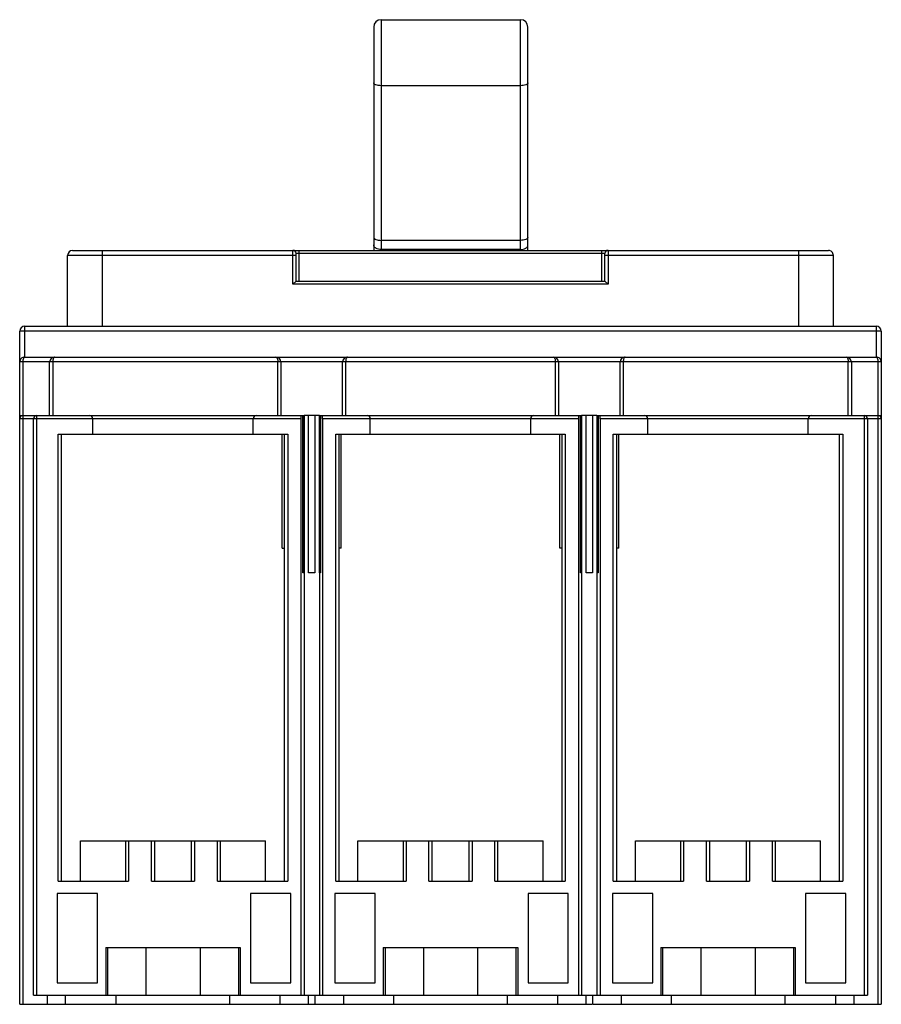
# Model space of a CAD drawing. Header units: millimetres. Extents: x 21 to 161, y 46 to 205.
import ezdxf

# ---------------------------------------------------------------- set-up
doc = ezdxf.new("R2010")
doc.units = ezdxf.units.MM
doc.header["$LTSCALE"] = 16.279879
doc.layers.get('0').update_dxf_attribs({"linetype": 'CONTINUOUS'})

msp = doc.modelspace()

# ---------------------------------------------------------------- linework, layer by layer
at = {"color": 7, "linetype": 'Continuous'}
for p, q in [((79.49, 205.35), (79.49, 167.92)), ((79.49, 205.35), (102.09, 205.35)), ((102.09, 167.92), (102.09, 205.35)), ((78.29, 204.15), (78.29, 167.92)), ((103.29, 167.92), (103.29, 204.15)), ((102.09, 194.64), (79.49, 194.64)), ((102.09, 169.55), (79.49, 169.55)), ((29.46, 167.92), (152.02, 167.92)), ((34.26, 167.92), (34.26, 155.62)), ((65.2, 162.42), (65.2, 167.92)), ((66.2, 162.92), (66.2, 167.92)), ((102.09, 168.07), (79.49, 168.07)), ((115.28, 162.92), (115.28, 167.92)), ((116.28, 167.92), (116.28, 162.42)), ((147.22, 155.62), (147.22, 167.92)), ((28.66, 155.62), (28.66, 167.12)), ((65.7, 167.12), (28.66, 167.12)), ((65.7, 162.92), (65.7, 167.42)), ((115.78, 167.42), (65.7, 167.42)), ((115.78, 162.92), (115.78, 167.42)), ((152.82, 167.12), (115.78, 167.12)), ((152.82, 155.62), (152.82, 167.12)), ((65.2, 162.42), (65.7, 162.92)), ((116.28, 162.42), (65.2, 162.42)), ((65.7, 162.92), (115.78, 162.92)), ((116.28, 162.42), (115.78, 162.92)), ((21.69, 155.62), (21.69, 150.62)), ((21.69, 155.62), (159.79, 155.62)), ((159.79, 150.62), (159.79, 155.62)), ((20.89, 45.62), (20.89, 154.82)), ((160.59, 154.82), (20.89, 154.82)), ((160.59, 154.82), (160.59, 45.62)), ((21.69, 150.62), (159.79, 150.62)), ((160.59, 149.82), (20.89, 149.82)), ((21.39, 149.82), (21.39, 45.62)), ((25.74, 141.12), (25.74, 149.82)), ((26.24, 149.82), (26.24, 141.11)), ((62.74, 141.12), (62.74, 149.82)), ((63.24, 149.82), (63.24, 141.12)), ((73.24, 141.12), (73.24, 149.82)), ((73.74, 149.82), (73.74, 141.12)), ((107.74, 141.11), (107.74, 149.82)), ((108.24, 149.82), (108.24, 141.12)), ((118.24, 141.12), (118.24, 149.82)), ((118.74, 149.82), (118.74, 141.11)), ((155.24, 141.12), (155.24, 149.82)), ((155.74, 149.82), (155.74, 141.12)), ((160.09, 45.62), (160.09, 149.82)), ((20.89, 141.12), (66.98, 141.12)), ((66.49, 140.62), (20.89, 140.62)), ((23.14, 47.12), (23.14, 140.62)), ((23.64, 141.12), (23.64, 47.12)), ((32.74, 138.12), (32.74, 140.62)), ((58.74, 138.12), (58.74, 140.62)), ((66.49, 140.62), (66.49, 47.12)), ((66.81, 115.62), (66.81, 141.12)), ((66.98, 141.12), (66.98, 115.62)), ((66.99, 141.12), (66.99, 47.12)), ((69.49, 141.12), (66.99, 141.12)), ((67.74, 115.62), (67.74, 141.12)), ((68.74, 141.12), (68.74, 115.62)), ((69.49, 141.12), (69.49, 47.12)), ((69.5, 115.62), (69.5, 141.12)), ((69.5, 141.12), (111.98, 141.12)), ((69.67, 141.12), (69.67, 115.62)), ((69.99, 140.62), (69.99, 47.12)), ((111.49, 140.62), (69.99, 140.62)), ((77.74, 138.12), (77.74, 140.62)), ((103.74, 138.12), (103.74, 140.62)), ((111.49, 140.62), (111.49, 47.12)), ((111.81, 115.62), (111.81, 141.12)), ((111.98, 141.12), (111.98, 115.62)), ((111.99, 141.12), (111.99, 47.12)), ((114.49, 141.12), (111.99, 141.12)), ((112.74, 115.62), (112.74, 141.12)), ((113.74, 141.12), (113.74, 115.62)), ((114.49, 141.12), (114.49, 47.12)), ((114.5, 141.12), (160.59, 141.12)), ((114.5, 115.62), (114.5, 141.12)), ((114.67, 141.12), (114.67, 115.62)), ((160.59, 140.62), (114.99, 140.62)), ((114.99, 140.62), (114.99, 47.12)), ((122.74, 138.12), (122.74, 140.62)), ((148.74, 138.12), (148.74, 140.62)), ((157.84, 47.12), (157.84, 141.12)), ((158.34, 140.62), (158.34, 47.12)), ((27.14, 65.62), (27.14, 138.12)), ((27.14, 138.12), (64.34, 138.12)), ((27.64, 138.12), (27.64, 65.62)), ((63.46, 119.62), (63.46, 138.12)), ((63.84, 65.62), (63.84, 138.12)), ((64.34, 138.12), (64.34, 65.62)), ((72.14, 65.62), (72.14, 138.12)), ((72.14, 138.12), (109.34, 138.12)), ((72.64, 138.12), (72.64, 65.62)), ((73.02, 119.62), (73.02, 138.12)), ((108.46, 119.62), (108.46, 138.12)), ((108.84, 65.62), (108.84, 138.12)), ((109.34, 138.12), (109.34, 65.62)), ((117.14, 138.12), (154.34, 138.12)), ((117.14, 65.62), (117.14, 138.12)), ((117.64, 138.12), (117.64, 65.62)), ((118.02, 119.62), (118.02, 138.12)), ((153.84, 65.62), (153.84, 138.12)), ((154.34, 138.12), (154.34, 65.62)), ((63.46, 119.62), (63.84, 119.62)), ((73.02, 119.62), (72.64, 119.62)), ((108.84, 119.62), (108.46, 119.62)), ((118.02, 119.62), (117.64, 119.62)), ((66.98, 115.62), (66.81, 115.62)), ((68.74, 115.62), (67.74, 115.62)), ((69.67, 115.62), (69.5, 115.62)), ((111.98, 115.62), (111.81, 115.62)), ((113.74, 115.62), (112.74, 115.62)), ((114.67, 115.62), (114.5, 115.62)), ((30.74, 65.62), (30.74, 72.12)), ((30.74, 72.12), (60.74, 72.12)), ((38.1, 65.62), (38.1, 72.12)), ((38.53, 72.12), (38.53, 65.62)), ((42.24, 65.62), (42.24, 72.12)), ((42.74, 72.12), (42.74, 65.62)), ((48.74, 65.62), (48.74, 72.12)), ((49.24, 72.12), (49.24, 65.62)), ((52.95, 65.62), (52.95, 72.12)), ((53.38, 72.12), (53.38, 65.62)), ((60.74, 65.62), (60.74, 72.12)), ((75.74, 72.12), (105.74, 72.12)), ((75.74, 65.62), (75.74, 72.12)), ((83.1, 65.62), (83.1, 72.12)), ((83.53, 72.12), (83.53, 65.62)), ((87.24, 65.62), (87.24, 72.12)), ((87.74, 72.12), (87.74, 65.62)), ((93.74, 65.62), (93.74, 72.12)), ((94.24, 72.12), (94.24, 65.62)), ((97.95, 65.62), (97.95, 72.12)), ((98.38, 72.12), (98.38, 65.62)), ((105.74, 65.62), (105.74, 72.12)), ((120.74, 72.12), (150.74, 72.12)), ((120.74, 65.62), (120.74, 72.12)), ((128.1, 65.62), (128.1, 72.12)), ((128.53, 72.12), (128.53, 65.62)), ((132.24, 65.62), (132.24, 72.12)), ((132.74, 72.12), (132.74, 65.62)), ((138.74, 65.62), (138.74, 72.12)), ((139.24, 72.12), (139.24, 65.62)), ((142.95, 65.62), (142.95, 72.12)), ((143.38, 72.12), (143.38, 65.62)), ((150.74, 65.62), (150.74, 72.12)), ((27.14, 65.62), (38.53, 65.62)), ((42.24, 65.62), (49.24, 65.62)), ((52.95, 65.62), (64.34, 65.62)), ((72.14, 65.62), (83.53, 65.62)), ((87.24, 65.62), (94.24, 65.62)), ((97.95, 65.62), (109.34, 65.62)), ((117.14, 65.62), (128.53, 65.62)), ((132.24, 65.62), (139.24, 65.62)), ((142.95, 65.62), (154.34, 65.62)), ((26.99, 63.62), (26.99, 49.12)), ((33.52, 63.62), (26.99, 63.62)), ((33.52, 49.12), (33.52, 63.62)), ((64.84, 63.62), (58.32, 63.62)), ((58.32, 63.62), (58.32, 49.12)), ((64.84, 49.12), (64.84, 63.62)), ((78.52, 63.62), (71.99, 63.62)), ((71.99, 63.62), (71.99, 49.12)), ((78.52, 49.12), (78.52, 63.62)), ((109.84, 63.62), (103.32, 63.62)), ((103.32, 63.62), (103.32, 49.12)), ((109.84, 49.12), (109.84, 63.62)), ((123.52, 63.62), (116.99, 63.62)), ((116.99, 63.62), (116.99, 49.12)), ((123.52, 49.12), (123.52, 63.62)), ((154.84, 63.62), (148.32, 63.62)), ((148.32, 63.62), (148.32, 49.12)), ((154.84, 49.12), (154.84, 63.62)), ((34.84, 54.82), (56.64, 54.82)), ((34.84, 54.82), (34.84, 47.12)), ((35.14, 54.82), (35.14, 47.12)), ((41.35, 54.82), (41.35, 47.12)), ((50.13, 54.82), (50.13, 47.12)), ((56.34, 54.82), (56.34, 47.12)), ((56.64, 54.82), (56.64, 47.12)), ((79.84, 54.82), (101.64, 54.82)), ((79.84, 54.82), (79.84, 47.12)), ((80.14, 54.82), (80.14, 47.12)), ((86.35, 54.82), (86.35, 47.12)), ((95.13, 54.82), (95.13, 47.12)), ((101.34, 54.82), (101.34, 47.12)), ((101.64, 54.82), (101.64, 47.12)), ((124.84, 54.82), (146.64, 54.82)), ((124.84, 54.82), (124.84, 47.12)), ((125.14, 54.82), (125.14, 47.12)), ((131.35, 54.82), (131.35, 47.12)), ((140.13, 54.82), (140.13, 47.12)), ((146.34, 54.82), (146.34, 47.12)), ((146.64, 54.82), (146.64, 47.12)), ((26.99, 49.12), (33.52, 49.12)), ((58.32, 49.12), (64.84, 49.12)), ((71.99, 49.12), (78.52, 49.12)), ((103.32, 49.12), (109.84, 49.12)), ((116.99, 49.12), (123.52, 49.12)), ((148.32, 49.12), (154.84, 49.12)), ((23.14, 47.12), (158.34, 47.12)), ((25.34, 47.12), (25.34, 45.62)), ((28.27, 47.12), (28.27, 45.62)), ((36.55, 45.62), (36.55, 47.12)), ((54.93, 47.12), (54.93, 45.62)), ((63.09, 47.12), (63.09, 45.62)), ((67.74, 45.62), (67.74, 47.12)), ((68.74, 47.12), (68.74, 45.62)), ((73.39, 47.12), (73.39, 45.62)), ((81.55, 45.62), (81.55, 47.12)), ((99.93, 47.12), (99.93, 45.62)), ((108.09, 47.12), (108.09, 45.62)), ((112.74, 45.62), (112.74, 47.12)), ((113.74, 47.12), (113.74, 45.62)), ((118.39, 47.12), (118.39, 45.62)), ((126.55, 45.62), (126.55, 47.12)), ((144.93, 47.12), (144.93, 45.62)), ((153.21, 45.62), (153.21, 47.12)), ((156.14, 47.12), (156.14, 45.62)), ((20.89, 45.62), (67.74, 45.62)), ((67.79, 45.62), (68.67, 45.62)), ((68.74, 45.62), (112.74, 45.62)), ((112.79, 45.62), (113.67, 45.62)), ((113.74, 45.62), (160.59, 45.62))]:
    msp.add_line(p, q, dxfattribs=at)
for centre, radius, start, end in [((79.49, 204.15), 1.2, 90, 180), ((102.09, 204.15), 1.2, 0, 90), ((29.46, 167.12), 0.8, 90.0022, 179.9985), ((65.2, 167.42), 0.5, 0, 90), ((116.28, 167.42), 0.5, 90, 180), ((152.02, 167.12), 0.8, 359.9976, 89.999), ((21.69, 154.82), 0.8, 90, 180), ((159.79, 154.82), 0.8, 0, 90), ((21.69, 149.82), 0.8, 89.9964, 180), ((26.54, 149.82), 0.8, 90, 180), ((62.44, 149.82), 0.8, 0, 90), ((74.04, 149.82), 0.8, 90, 180), ((107.44, 149.82), 0.8, 0, 90), ((119.04, 149.82), 0.8, 90, 180), ((154.94, 149.82), 0.8, 0, 90), ((159.79, 149.82), 0.8, 0, 90.0015), ((21.39, 140.62), 0.5, 90, 180), ((23.64, 140.62), 0.5, 90, 180), ((32.24, 140.62), 0.5, 0, 90), ((59.24, 140.62), 0.5, 90, 180), ((77.24, 140.62), 0.5, 0, 90), ((104.24, 140.62), 0.5, 90, 180), ((122.24, 140.62), 0.5, 0, 90), ((149.24, 140.62), 0.5, 90, 180), ((157.84, 140.62), 0.5, 0, 90), ((160.09, 140.62), 0.5, 0, 90)]:
    msp.add_arc(centre, radius, start, end, dxfattribs=at)
for centre, start_param, end_param in [((66.51, 140.62), 0, 1.570796), ((69.97, 140.62), -1.570796, 0), ((111.51, 140.62), 0, 1.570796), ((114.97, 140.62), -1.570796, 0)]:
    msp.add_ellipse(centre, major_axis=(0, 0.5), ratio=0.04, start_param=start_param, end_param=end_param, dxfattribs=at)
for points, knots in [([(79.49, 194.64), (79.34, 194.64), (79.05, 194.66), (78.71, 194.73), (78.5, 194.83), (78.39, 194.9), (78.31, 194.99), (78.29, 195.05), (78.29, 195.08)], [0, 0, 0, 0, 0.338681, 0.633793, 0.75431, 0.853878, 0.933611, 1, 1, 1, 1]), ([(103.29, 195.08), (103.29, 195.05), (103.27, 194.99), (103.2, 194.9), (103.08, 194.83), (102.87, 194.73), (102.53, 194.66), (102.24, 194.64), (102.09, 194.64)], [0, 0, 0, 0, 0.066389, 0.146122, 0.24569, 0.366207, 0.661319, 1, 1, 1, 1]), ([(78.29, 170.03), (78.29, 170), (78.31, 169.93), (78.38, 169.83), (78.5, 169.75), (78.71, 169.65), (79.05, 169.57), (79.34, 169.55), (79.49, 169.55)], [0, 0, 0, 0, 0.069701, 0.151653, 0.252177, 0.372601, 0.665269, 1, 1, 1, 1]), ([(103.29, 170.03), (103.29, 170), (103.27, 169.93), (103.2, 169.83), (103.08, 169.75), (102.87, 169.65), (102.53, 169.57), (102.24, 169.55), (102.09, 169.55)], [0, 0, 0, 0, 0.069698, 0.151645, 0.252171, 0.372601, 0.665279, 1, 1, 1, 1]), ([(79.49, 168.07), (79.34, 168.07), (79.05, 168.1), (78.7, 168.23), (78.49, 168.39), (78.34, 168.55), (78.29, 168.7), (78.29, 168.8)], [0, 0, 0, 0, 0.291266, 0.57791, 0.704893, 0.816977, 1, 1, 1, 1]), ([(102.09, 168.07), (102.24, 168.07), (102.53, 168.1), (102.88, 168.23), (103.09, 168.39), (103.24, 168.55), (103.29, 168.7), (103.29, 168.8)], [0, 0, 0, 0, 0.291266, 0.57791, 0.704893, 0.816977, 1, 1, 1, 1]), ([(21.69, 150.62), (21.67, 150.62), (21.63, 150.61), (21.57, 150.56), (21.52, 150.49), (21.46, 150.35), (21.41, 150.12), (21.39, 149.93), (21.39, 149.82)], [0, 0, 0, 0, 0.065304, 0.141669, 0.237831, 0.355814, 0.651852, 1, 1, 1, 1]), ([(26.54, 150.62), (26.52, 150.62), (26.48, 150.61), (26.42, 150.56), (26.37, 150.49), (26.31, 150.35), (26.26, 150.12), (26.24, 149.93), (26.24, 149.82)], [0, 0, 0, 0, 0.065204, 0.141541, 0.23768, 0.355643, 0.651755, 1, 1, 1, 1]), ([(62.44, 150.62), (62.48, 150.62), (62.55, 150.58), (62.61, 150.49), (62.67, 150.35), (62.73, 150.12), (62.74, 149.93), (62.74, 149.82)], [0, 0, 0, 0, 0.137214, 0.232652, 0.350041, 0.647018, 1, 1, 1, 1]), ([(74.04, 150.62), (74.02, 150.62), (73.98, 150.61), (73.92, 150.56), (73.87, 150.49), (73.81, 150.35), (73.76, 150.12), (73.74, 149.93), (73.74, 149.82)], [0, 0, 0, 0, 0.065204, 0.141541, 0.23768, 0.355643, 0.651755, 1, 1, 1, 1]), ([(107.44, 150.62), (107.48, 150.62), (107.55, 150.58), (107.61, 150.49), (107.67, 150.35), (107.73, 150.12), (107.74, 149.93), (107.74, 149.82)], [0, 0, 0, 0, 0.137214, 0.232652, 0.350041, 0.647018, 1, 1, 1, 1]), ([(119.04, 150.62), (119.02, 150.62), (118.98, 150.61), (118.92, 150.56), (118.87, 150.49), (118.81, 150.35), (118.76, 150.12), (118.74, 149.93), (118.74, 149.82)], [0, 0, 0, 0, 0.065204, 0.141541, 0.23768, 0.355643, 0.651755, 1, 1, 1, 1]), ([(154.94, 150.62), (154.98, 150.62), (155.05, 150.58), (155.11, 150.49), (155.17, 150.35), (155.23, 150.12), (155.24, 149.93), (155.24, 149.82)], [0, 0, 0, 0, 0.137214, 0.232652, 0.350041, 0.647018, 1, 1, 1, 1]), ([(160.09, 149.82), (160.09, 149.93), (160.08, 150.12), (160.02, 150.35), (159.96, 150.49), (159.9, 150.58), (159.83, 150.62), (159.79, 150.62)], [0, 0, 0, 0, 0.34932, 0.646155, 0.764533, 0.861144, 1, 1, 1, 1])]:
    msp.add_open_spline(points, degree=3, knots=knots, dxfattribs=at)

doc.saveas('drawing.dxf')
